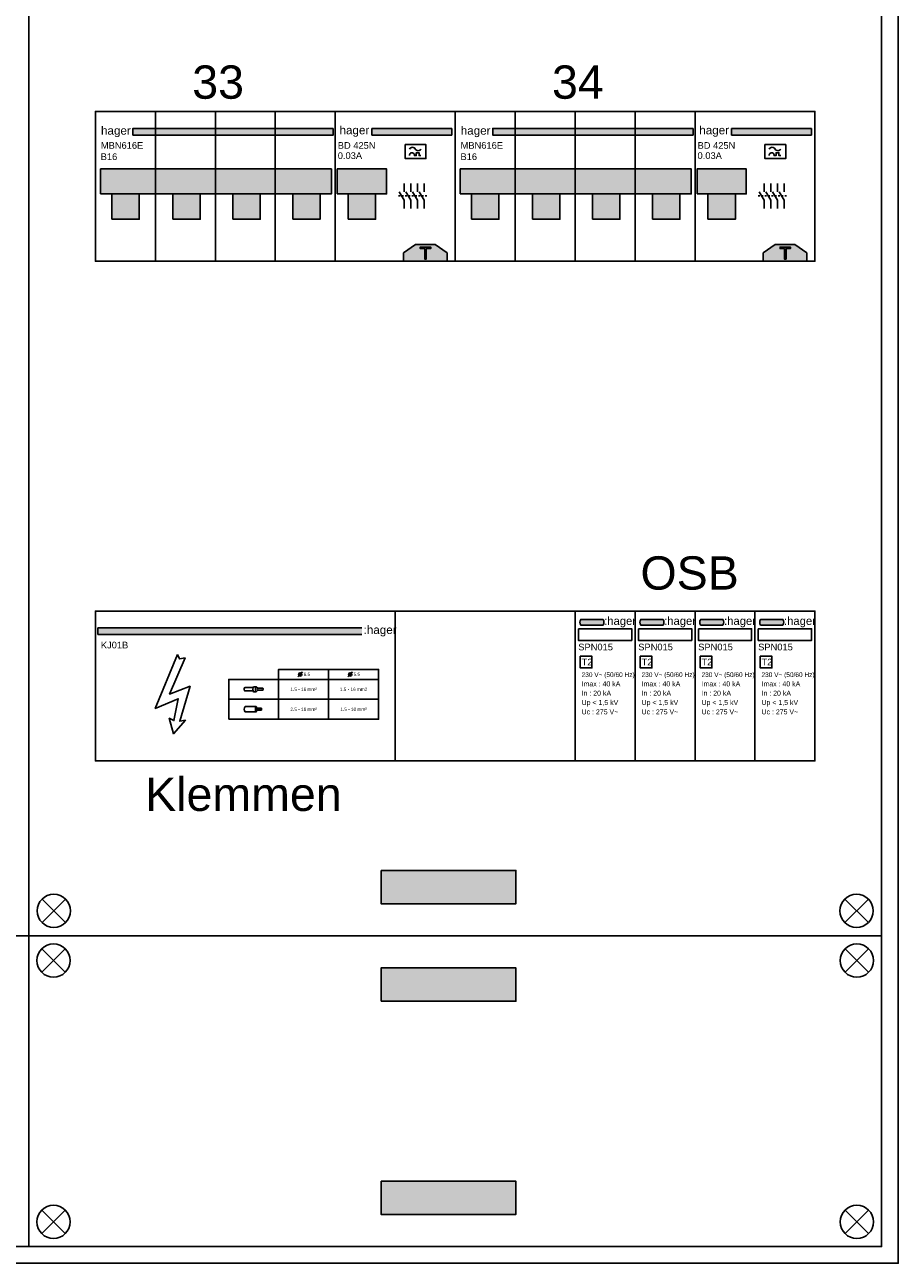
# Model space of a CAD drawing. Header units: millimetres. Extents: x -26318 to 195000, y -34446 to 95000.
# Tile 6 of 22: x -14815 to -12192, y 7705 to 11423. Entities that reach past the tile are written whole.
import ezdxf
from ezdxf.enums import TextEntityAlignment as Align

# ---------------------------------------------------------------- set-up
doc = ezdxf.new("R2010")
doc.units = ezdxf.units.MM
doc.header["$LTSCALE"] = 100
doc.layers.add('EL$6----', color=7, linetype='Continuous')
doc.styles.add('Arial', font='arial.ttf')

# ---------------------------------------------------------------- blocks, each defined once
blk = doc.blocks.new('Hager KJ01B')
h = blk.add_hatch(color=160)
h.dxf.hatch_style = 1
h.paths.add_polyline_path([(800, -50.86537269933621), (7.371422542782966, -50.86537269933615), (7.371422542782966, -70.86537269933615), (800, -70.8653726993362)])
at = {"color": 0}
for p, q in [((7.371422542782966, -50.86537269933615), (800, -50.86537269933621)), ((7.371422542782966, -50.86537269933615), (7.371422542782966, -70.86537269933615)), ((7.371422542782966, -70.86537269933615), (800, -70.8653726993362))]:
    blk.add_line(p, q, dxfattribs=at)
blk.add_lwpolyline([(0, 0), (0, -450.0000199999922), (900, -450.0000199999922), (900, 0), (0, 0)], dxfattribs=at)
blk.add_lwpolyline([(246.7028584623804, -130.0701923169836), (252.3106584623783, -143.7780923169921), (269.1340584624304, -140.8406923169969), (222.8028084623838, -249.3328923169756), (284.1618584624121, -225.5254423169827), (253.2453084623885, -330.7936423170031), (270.0687084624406, -327.8561923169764), (234.1655584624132, -368.371692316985), (221.4678084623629, -321.9813923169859), (235.487308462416, -328.8353423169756), (248.5721584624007, -263.2330423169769), (179.6239084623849, -292.1870423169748)], close=True)
at = {"flags": 128}
for points in [[(400, -325.0000099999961), (850, -325.0000099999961), (850, -175.0000099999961), (550, -175.0000099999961), (550, -205.0000099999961), (400, -205.0000099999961)], [(550, -205.0000099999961), (550, -325.0000099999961), (850, -325.0000099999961), (850, -205.0000099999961)]]:
    blk.add_lwpolyline(points, close=True, dxfattribs=at)
for points in [[(400, -265.0000099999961), (700, -265.0000099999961), (700, -175.0000099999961)], [(622.0725779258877, -182.9274320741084), (615, -190.0000099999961), (607.9289321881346, -197.0710778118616)], [(772.0725779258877, -182.9274320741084), (765, -190.0000099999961), (757.9289321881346, -197.0710778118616)], [(482.0895400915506, -227.0000099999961), (487.0895400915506, -232.0000099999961)], [(482.0895400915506, -243.0000099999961), (487.0895400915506, -238.0000099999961)], [(481.8198440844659, -293.5000099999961), (498.6092360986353, -293.5000099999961)], [(481.8198440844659, -295.0000099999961), (497.5698440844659, -295.0000099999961)], [(481.8198440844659, -296.5000099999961), (498.6092360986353, -296.5000099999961)], [(482.3395400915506, -292.0000099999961), (498.0895400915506, -292.0000099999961)], [(498.0895400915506, -294.2500099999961), (497.7698440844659, -294.2500099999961)], [(498.0895400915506, -295.7500099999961), (497.7698440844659, -295.7500099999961)], [(498.6092360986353, -295.0000099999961), (498.2895400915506, -295.0000099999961)], [(700, -325.0000099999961), (700, -265.0000099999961), (850, -265.0000099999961)], [(482.3395400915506, -298.0000099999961), (498.0895400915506, -298.0000099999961)]]:
    blk.add_lwpolyline(points, dxfattribs=at)
for points in [[(473.3414632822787, -230.0000099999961), (448.3414632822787, -230.0000099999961, 0.4), (448.3414632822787, -240.0000099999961), (473.3414632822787, -240.0000099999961)], [(502.0895400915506, -238.0000099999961, 0.3333333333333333), (502.0895400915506, -232.0000099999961)], [(481.8198440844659, -293.5000099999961, 0.2666666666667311), (481.8198440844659, -295.0000099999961)], [(481.8198440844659, -295.0000099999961, 0.2666666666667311), (481.8198440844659, -296.5000099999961)], [(481.8198440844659, -293.5000099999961, -0.2666666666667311), (481.8198440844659, -295.0000099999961)], [(481.8198440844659, -295.0000099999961, -0.2666666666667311), (481.8198440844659, -296.5000099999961)], [(482.0895400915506, -287.0000099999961, -0.1791931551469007), (484.0895400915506, -292.0000099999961)], [(482.3395400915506, -292.0000099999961, 0.2666666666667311), (482.3395400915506, -293.5000099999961)], [(482.3395400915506, -296.5000099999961, 0.2666666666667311), (482.3395400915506, -298.0000099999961)], [(482.3395400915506, -292.0000099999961, -0.2666666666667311), (482.3395400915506, -293.5000099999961)], [(482.3395400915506, -296.5000099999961, -0.2666666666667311), (482.3395400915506, -298.0000099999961)], [(497.5698440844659, -293.5000099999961, 0.2666666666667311), (497.5698440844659, -295.0000099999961)], [(497.5698440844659, -295.0000099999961, 0.2666666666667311), (497.5698440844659, -296.5000099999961)], [(497.5698440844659, -293.5000099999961, -0.2666666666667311), (497.5698440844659, -295.0000099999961)], [(497.5698440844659, -295.0000099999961, -0.2666666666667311), (497.5698440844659, -296.5000099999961)], [(498.0895400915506, -292.0000099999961, 0.2666666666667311), (498.0895400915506, -293.5000099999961)], [(498.0895400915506, -294.2500099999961, 0.2666666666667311), (498.0895400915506, -295.7500099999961)], [(498.0895400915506, -296.5000099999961, 0.2666666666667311), (498.0895400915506, -298.0000099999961)], [(498.0895400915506, -292.0000099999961, -0.2666666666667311), (498.0895400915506, -293.5000099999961)], [(498.0895400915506, -294.2500099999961, -0.2666666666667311), (498.0895400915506, -295.7500099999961)], [(498.0895400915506, -296.5000099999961, -0.2666666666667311), (498.0895400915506, -298.0000099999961)], [(498.6092360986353, -293.5000099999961, 0.2666666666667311), (498.6092360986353, -295.0000099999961)], [(498.6092360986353, -295.0000099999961, 0.2666666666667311), (498.6092360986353, -296.5000099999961)], [(498.6092360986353, -293.5000099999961, -0.2666666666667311), (498.6092360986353, -295.0000099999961)], [(498.6092360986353, -295.0000099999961, -0.2666666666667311), (498.6092360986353, -296.5000099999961)], [(482.0895400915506, -303.0000099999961, 0.173213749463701), (484.0895400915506, -298.0000099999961)]]:
    blk.add_lwpolyline(points, format="xyb", dxfattribs=at)
for points in [[(474.5895400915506, -227.0000099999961, 0.25), (474.5895400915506, -243.0000099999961), (482.0895400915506, -243.0000099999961, -0.25), (482.0895400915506, -227.0000099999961)], [(487.0895400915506, -238.0000099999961), (502.0895400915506, -238.0000099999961, -0.3333333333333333), (502.0895400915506, -232.0000099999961), (487.0895400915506, -232.0000099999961, 0.3333333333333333)], [(449.5895400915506, -287.0000099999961, 0.3641608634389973), (449.5895400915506, -303.0000099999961), (482.0895400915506, -303.0000099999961, -0.25), (482.0895400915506, -287.0000099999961)]]:
    blk.add_lwpolyline(points, format="xyb", close=True, dxfattribs=at)
for centre in [(615, -190.0000099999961), (765, -190.0000099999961)]:
    blk.add_circle(centre, 5)
at = {"color": 160, "style": 'Arial'}
blk.add_text(':hager', height=25, dxfattribs=at).set_placement((805.1419521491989, -68.68158702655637))
at = {"style": 'Arial'}
blk.add_text('KJ01B', height=20, dxfattribs=at).set_placement((16.30924701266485, -112.1451366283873))
at = {"char_height": 10, "style": 'Arial'}
for s, width, insert, attachment_point in [('6.5', 19.39107992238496, (625, -190.0000099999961), 4), ('5.5', 19.39107992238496, (775, -190.0000099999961), 4), ('1.5 - 16 mm²', 152.8012459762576, (625, -235.0000099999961), 5), ('1.5 - 16 mm2', 152.8012459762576, (775, -235.0000099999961), 5), ('2.5 - 16 mm²', 152.8012459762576, (625, -295.0000099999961), 5), ('1.5 - 10 mm²', 152.8012459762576, (775, -295.0000099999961), 5)]:
    blk.add_mtext_dynamic_manual_height_columns(s, width=width, gutter_width=6, heights=[0], dxfattribs=dict(at, insert=insert, attachment_point=attachment_point))
blk = doc.blocks.new('*U149')
h = blk.add_hatch(color=160)
h.dxf.hatch_style = 1
edge = h.paths.add_edge_path()
edge.add_line((83.89660015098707, -41.97447950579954), (16.95768241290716, -41.97447950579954))
edge.add_arc((28.49761912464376, -33.4694712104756), 14.33545623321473, 143.6095442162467, 216.3904557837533, ccw=False)
edge.add_line((16.95768241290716, -24.96446291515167), (83.89660015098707, -24.96446291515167))
edge.add_arc((71.65120721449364, -33.4694712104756), 14.90921910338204, -34.78181866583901, 34.78181866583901, ccw=False)
h = blk.add_hatch(color=160)
h.dxf.hatch_style = 1
edge = h.paths.add_edge_path()
edge.add_line((263.8966001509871, -41.97447950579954), (196.9576824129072, -41.97447950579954))
edge.add_arc((208.4976191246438, -33.4694712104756), 14.33545623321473, 143.6095442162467, 216.3904557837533, ccw=False)
edge.add_line((196.9576824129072, -24.96446291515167), (263.8966001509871, -24.96446291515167))
edge.add_arc((251.6512072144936, -33.4694712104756), 14.90921910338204, -34.78181866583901, 34.78181866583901, ccw=False)
h = blk.add_hatch(color=160)
h.dxf.hatch_style = 1
edge = h.paths.add_edge_path()
edge.add_line((443.8966001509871, -41.97447950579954), (376.9576824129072, -41.97447950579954))
edge.add_arc((388.4976191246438, -33.4694712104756), 14.33545623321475, 143.6095442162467, 216.3904557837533, ccw=False)
edge.add_line((376.9576824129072, -24.96446291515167), (443.8966001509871, -24.96446291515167))
edge.add_arc((431.6512072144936, -33.4694712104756), 14.90921910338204, -34.78181866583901, 34.78181866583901, ccw=False)
h = blk.add_hatch(color=160)
h.dxf.hatch_style = 1
edge = h.paths.add_edge_path()
edge.add_line((623.8966001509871, -41.97447950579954), (556.9576824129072, -41.97447950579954))
edge.add_arc((568.4976191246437, -33.4694712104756), 14.33545623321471, 143.6095442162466, 216.3904557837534, ccw=False)
edge.add_line((556.9576824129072, -24.96446291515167), (623.8966001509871, -24.96446291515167))
edge.add_arc((611.6512072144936, -33.4694712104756), 14.90921910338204, -34.78181866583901, 34.78181866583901, ccw=False)
at = {"color": 0}
for points in [[(0, 0), (0, -450.0000199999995), (180, -450.0000199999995), (180, 0), (0, 0)], [(180, 0), (180, -450.0000199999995), (360, -450.0000199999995), (360, 0), (180, 0)], [(360, 0), (360, -450.0000199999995), (540, -450.0000199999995), (540, 0), (360, 0)], [(540, 0), (540, -450.0000199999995), (720, -450.0000199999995), (720, 0), (540, 0)]]:
    blk.add_lwpolyline(points, dxfattribs=at)
for points in [[(83.89660015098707, -41.97447950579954), (16.95768241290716, -41.97447950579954, -0.3286909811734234), (16.95768241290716, -24.96446291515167), (83.89660015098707, -24.96446291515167, -0.3132067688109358)], [(263.8966001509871, -41.97447950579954), (196.9576824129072, -41.97447950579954, -0.3286909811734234), (196.9576824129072, -24.96446291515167), (263.8966001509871, -24.96446291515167, -0.3132067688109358)], [(443.8966001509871, -41.97447950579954), (376.9576824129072, -41.97447950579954, -0.3286909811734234), (376.9576824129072, -24.96446291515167), (443.8966001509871, -24.96446291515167, -0.3132067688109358)], [(623.8966001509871, -41.97447950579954), (556.9576824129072, -41.97447950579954, -0.3286909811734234), (556.9576824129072, -24.96446291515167), (623.8966001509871, -24.96446291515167, -0.3132067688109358)]]:
    blk.add_lwpolyline(points, format="xyb", close=True)
at = {"flags": 128}
for points in [[(10, -53.32110491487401), (170, -53.32110491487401), (170, -88.32110491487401), (10, -88.32110491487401)], [(190, -53.32110491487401), (350, -53.32110491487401), (350, -88.32110491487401), (190, -88.32110491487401)], [(370, -53.32110491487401), (530, -53.32110491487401), (530, -88.32110491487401), (370, -88.32110491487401)], [(550, -53.32110491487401), (710, -53.32110491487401), (710, -88.32110491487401), (550, -88.32110491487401)], [(15.68418982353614, -135.5160118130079), (15.68418982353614, -170.5160118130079), (50.68418982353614, -170.5160118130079), (50.68418982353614, -135.5160118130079)], [(195.6841898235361, -135.5160118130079), (195.6841898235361, -170.5160118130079), (230.6841898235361, -170.5160118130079), (230.6841898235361, -135.5160118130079)], [(375.6841898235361, -135.5160118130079), (375.6841898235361, -170.5160118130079), (410.6841898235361, -170.5160118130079), (410.6841898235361, -135.5160118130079)], [(555.6841898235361, -135.5160118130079), (555.6841898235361, -170.5160118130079), (590.6841898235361, -170.5160118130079), (590.6841898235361, -135.5160118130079)]]:
    blk.add_lwpolyline(points, close=True, dxfattribs=at)
at = {"color": 160, "style": 'Arial'}
for p in [(87.30079580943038, -41.59648179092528), (267.3007958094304, -41.59648179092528), (447.3007958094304, -41.59648179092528), (627.3007958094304, -41.59648179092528)]:
    blk.add_text(':hager', height=24.12171109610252, dxfattribs=at).set_placement(p)
at = {"style": 'Arial'}
for s, height, p in [('SPN015', 20, (9.539663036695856, -118.0403654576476)), ('SPN015', 20, (189.5396630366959, -118.0403654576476)), ('SPN015', 20, (369.5396630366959, -118.0403654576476)), ('SPN015', 20, (549.5396630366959, -118.0403654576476)), ('T2', 20, (19.53966303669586, -163.0403654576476)), ('T2', 20, (199.5396630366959, -163.0403654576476)), ('T2', 20, (379.5396630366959, -163.0403654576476)), ('T2', 20, (559.5396630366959, -163.0403654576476)), ('230 V~ (50/60 Hz)', 14, (19.53966303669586, -198.0403654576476)), ('230 V~ (50/60 Hz)', 14, (199.5396630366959, -198.0403654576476)), ('230 V~ (50/60 Hz)', 14, (379.5396630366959, -198.0403654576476)), ('230 V~ (50/60 Hz)', 14, (559.5396630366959, -198.0403654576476)), ('Imax : 40 kA', 15, (19.53966303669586, -226.0403654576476)), ('Imax : 40 kA', 15, (199.5396630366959, -226.0403654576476)), ('Imax : 40 kA', 15, (379.5396630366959, -226.0403654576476)), ('Imax : 40 kA', 15, (559.5396630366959, -226.0403654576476)), ('In : 20 kA', 15, (19.53966303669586, -254.0403654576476)), ('In : 20 kA', 15, (199.5396630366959, -254.0403654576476)), ('In : 20 kA', 15, (379.5396630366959, -254.0403654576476)), ('In : 20 kA', 15, (559.5396630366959, -254.0403654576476)), ('Up < 1,5 kV', 15, (19.53966303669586, -282.0403654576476)), ('Uc : 275 V~', 15, (19.53966303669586, -310.0403654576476)), ('Up < 1,5 kV', 15, (199.5396630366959, -282.0403654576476)), ('Uc : 275 V~', 15, (199.5396630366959, -310.0403654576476)), ('Up < 1,5 kV', 15, (379.5396630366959, -282.0403654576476)), ('Uc : 275 V~', 15, (379.5396630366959, -310.0403654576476)), ('Up < 1,5 kV', 15, (559.5396630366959, -282.0403654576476)), ('Uc : 275 V~', 15, (559.5396630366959, -310.0403654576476))]:
    blk.add_text(s, height=height, dxfattribs=at).set_placement(p)
blk = doc.blocks.new('*U142')
h = blk.add_hatch(color=160)
h.dxf.hatch_style = 1
h.paths.add_polyline_path([(353.9430128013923, -50.86537269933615), (353.9430128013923, -70.86537269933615), (-247.3499230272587, -70.86537269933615), (-247.3499230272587, -50.86537269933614)])
h = blk.add_hatch(color=8)
h.dxf.hatch_style = 1
h.paths.add_polyline_path([(348.4677898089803, -172.82201), (-344.6120000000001, -172.82201), (-344.6120000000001, -247.82201), (348.4677898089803, -247.82201)])
for points in [[(-310.7200099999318, -323.6320000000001), (-228.503989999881, -323.6320000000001), (-228.503989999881, -247.8220100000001), (-310.7200099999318, -247.8220100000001)], [(-127.6402201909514, -323.6320000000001), (-45.42420019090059, -323.6320000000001), (-45.42420019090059, -247.8220100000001), (-127.6402201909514, -247.8220100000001)], [(52.35977980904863, -323.6320000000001), (134.5757998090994, -323.6320000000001), (134.5757998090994, -247.8220100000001), (52.35977980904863, -247.8220100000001)], [(232.3597798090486, -323.6320000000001), (314.5757998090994, -323.6320000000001), (314.5757998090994, -247.8220100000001), (232.3597798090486, -247.8220100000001)]]:
    blk.add_hatch(color=8).paths.add_polyline_path(points)
at = {"color": 0}
blk.add_lwpolyline([(-360, 0), (-360, -450.00002), (360, -450.00002), (360, 0), (-360, 0)], dxfattribs=at)
at = {"flags": 128}
for points in [[(-180, 0), (-180, -450.00002)], [(0, 0), (0, -450.00002)], [(180, 0), (180, -450.00002)]]:
    blk.add_lwpolyline(points, dxfattribs=at)
blk.add_lwpolyline([(353.9430128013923, -50.86537269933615), (353.9430128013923, -70.86537269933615), (-247.3499230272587, -70.86537269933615), (-247.3499230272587, -50.86537269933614)], close=True)
blk.add_lwpolyline([(-344.6120000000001, -247.82201), (-344.6120000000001, -172.82201), (348.4677898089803, -172.82201), (348.4677898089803, -247.82201)], close=True, dxfattribs=at)
at = {"color": 0}
for points in [[(-310.72001, -323.6320000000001), (-228.50399, -323.6320000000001), (-228.50399, -247.82201), (-310.7200100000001, -247.82201)], [(-310.7200099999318, -323.6320000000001), (-228.503989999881, -323.6320000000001), (-228.503989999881, -247.8220100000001), (-310.7200099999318, -247.8220100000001)], [(-127.6402201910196, -323.6320000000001), (-45.42420019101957, -323.6320000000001), (-45.42420019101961, -247.82201), (-127.6402201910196, -247.82201)], [(-127.6402201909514, -323.6320000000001), (-45.42420019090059, -323.6320000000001), (-45.42420019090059, -247.8220100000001), (-127.6402201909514, -247.8220100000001)], [(52.35977980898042, -323.6320000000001), (134.5757998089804, -323.6320000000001), (134.5757998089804, -247.82201), (52.35977980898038, -247.82201)], [(52.35977980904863, -323.6320000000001), (134.5757998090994, -323.6320000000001), (134.5757998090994, -247.8220100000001), (52.35977980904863, -247.8220100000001)], [(232.3597798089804, -323.6320000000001), (314.5757998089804, -323.6320000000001), (314.5757998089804, -247.82201), (232.3597798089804, -247.82201)], [(232.3597798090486, -323.6320000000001), (314.5757998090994, -323.6320000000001), (314.5757998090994, -247.8220100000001), (232.3597798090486, -247.8220100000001)]]:
    blk.add_lwpolyline(points, close=True, dxfattribs=at)
at = {"color": 160, "style": 'Arial'}
blk.add_text('hager', height=25, dxfattribs=at).set_placement((-343.2094748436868, -69.83635726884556))
at = {"style": 'Arial'}
for tag, p in [('TYPENUMMER', (-343.6907529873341, -112.1451366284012)), ('VERMOGENSTYPE', (-344.1183963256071, -145.9777870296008))]:
    blk.add_attdef(tag, p, '', height=20, dxfattribs=at)
blk = doc.blocks.new('Hager aardlekblok')
blk.add_hatch(color=256).paths.add_polyline_path([(109.4993287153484, -50.86537269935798), (349.628577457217, -50.86537269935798), (349.628577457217, -70.86537269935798), (109.4993287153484, -70.86537269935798)], flags=17)
for color, points in [(160, [(349.628577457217, -50.86537269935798), (349.628577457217, -70.86537269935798), (109.4993287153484, -70.86537269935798), (109.4993287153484, -50.86537269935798)]), (8, [(6.062999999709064, -247.8220100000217), (153.8609899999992, -247.8220100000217), (153.8609899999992, -172.6760000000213), (6.06300000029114, -172.6760000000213)]), (8, [(38.85398499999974, -323.6320000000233), (121.0700050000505, -323.6320000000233), (121.0700050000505, -247.8220100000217), (38.85398499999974, -247.8220100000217)])]:
    blk.add_hatch(color=color).paths.add_polyline_path(points)
h = blk.add_hatch(color=160)
h.dxf.hatch_style = 1
h.paths.add_polyline_path([(299.9647659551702, -400.0000200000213), (241.0352340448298, -400.0000200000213), (205, -425.0000200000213), (205, -450.0000200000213), (336, -450.0000200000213), (336, -425.0000200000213)])
at = {"color": 0}
for p, q in [((349.628577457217, -50.86537269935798), (109.4993287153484, -50.86537269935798)), ((109.4993287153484, -50.86537269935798), (109.4993287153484, -70.86537269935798)), ((349.628577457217, -70.86537269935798), (109.4993287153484, -70.86537269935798)), ((349.628577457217, -50.86537269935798), (349.628577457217, -70.86537269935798))]:
    blk.add_line(p, q, dxfattribs=at)
blk.add_lwpolyline([(0, -2.182787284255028e-11), (0, -450.0000200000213), (360, -450.0000200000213), (360, -2.182787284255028e-11), (0, -2.182787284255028e-11)], dxfattribs=at)
for points in [[(210.0464012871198, -99.44552700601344), (272.165432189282, -99.44552700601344), (272.165432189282, -141.5359634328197), (210.0464012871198, -141.5359634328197)], [(268.5792836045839, -411.9981981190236), (255.1877431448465, -411.9981981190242), (255.1877431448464, -407.4618752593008), (286.5071469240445, -407.4618752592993), (286.5071469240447, -411.9981981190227), (273.1156064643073, -411.9981981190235), (273.1156064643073, -443.3176018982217), (268.5792836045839, -443.3176018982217)]]:
    blk.add_lwpolyline(points, close=True)
at = {"flags": 128}
for points in [[(223.0161111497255, -113.0016056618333, -0.6148234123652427), (240.2900867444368, -113.0016056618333)], [(223.0161111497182, -132.7547759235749, -1.2209849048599), (237.4110908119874, -132.7547759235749), (243.3591186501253, -132.7547759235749), (243.3591186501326, -124.2751528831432), (251.7717266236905, -124.2751528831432), (251.7717266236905, -132.7547759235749), (257.2855500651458, -132.7547759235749)], [(240.2900867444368, -113.0016056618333, 0.5973987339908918), (257.5640623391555, -113.0016056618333)]]:
    blk.add_lwpolyline(points, format="xyb", dxfattribs=at)
at = {"color": 0}
for points in [[(6.063000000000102, -247.8220100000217), (153.8609899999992, -247.8220100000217), (153.8609899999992, -172.6760000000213), (6.063000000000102, -172.6760000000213)], [(38.85398499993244, -323.6320000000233), (121.0700049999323, -323.6320000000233), (121.0700049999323, -247.8220100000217), (38.85398499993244, -247.8220100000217)], [(38.85398499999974, -323.6320000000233), (121.0700050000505, -323.6320000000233), (121.0700050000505, -247.8220100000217), (38.85398499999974, -247.8220100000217)]]:
    blk.add_lwpolyline(points, close=True, dxfattribs=at)
at = {"flags": 128}
for points in [[(207.0971529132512, -241.0493918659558), (207.0971529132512, -216.0493918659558)], [(227.0971529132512, -241.0493918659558), (227.0971529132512, -216.0493918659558)], [(247.0971529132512, -241.0493918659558), (247.0971529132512, -216.0493918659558)], [(267.0971529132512, -241.0493918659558), (267.0971529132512, -216.0493918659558)], [(194.5971529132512, -253.5493918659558), (189.5971529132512, -253.5493918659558)], [(207.0971529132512, -291.0493918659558), (207.0971529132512, -266.0493918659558), (192.0971529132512, -241.0493918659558)], [(204.5971529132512, -253.5493918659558), (199.5971529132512, -253.5493918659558)], [(214.5971529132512, -253.5493918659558), (209.5971529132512, -253.5493918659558)], [(227.0971529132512, -291.0493918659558), (227.0971529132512, -266.0493918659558), (212.0971529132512, -241.0493918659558)], [(224.5971529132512, -253.5493918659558), (219.5971529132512, -253.5493918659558)], [(234.5971529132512, -253.5493918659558), (229.5971529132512, -253.5493918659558)], [(247.0971529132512, -291.0493918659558), (247.0971529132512, -266.0493918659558), (232.0971529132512, -241.0493918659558)], [(244.5971529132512, -253.5493918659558), (239.5971529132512, -253.5493918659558)], [(254.5971529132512, -253.5493918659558), (249.5971529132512, -253.5493918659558)], [(267.0971529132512, -291.0493918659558), (267.0971529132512, -266.0493918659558), (252.0971529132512, -241.0493918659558)], [(264.5971529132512, -253.5493918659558), (259.5971529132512, -253.5493918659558)], [(274.5971529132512, -253.5493918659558), (269.5971529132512, -253.5493918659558)]]:
    blk.add_lwpolyline(points, dxfattribs=at)
blk.add_lwpolyline([(205, -450.0000200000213), (205, -425.0000200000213), (241.0352340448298, -400.0000200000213), (299.9647659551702, -400.0000200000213), (336, -425.0000200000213), (336, -450.0000200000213)], close=True, dxfattribs=at)
for points in [[(205, -425.0000200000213), (241.0352340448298, -400.0000200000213)], [(336, -425.0000200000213), (299.9647659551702, -400.0000200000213)]]:
    blk.add_lwpolyline(points)
at = {"color": 160, "style": 'Arial'}
blk.add_text('hager', height=25, dxfattribs=at).set_placement((12.75368223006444, -68.68158702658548))
at = {"style": 'Arial'}
for tag, p in [('TYPE', (7.534742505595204, -112.2069449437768)), ('VERMOGEN', (7.534742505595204, -142.743204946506))]:
    blk.add_attdef(tag, p, '', height=20, dxfattribs=at)

msp = doc.modelspace()

# ---------------------------------------------------------------- hatches: boundary and pattern name
at = {"layer": 'EL$6----'}
for points in [[(-13340.00700675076, 8884.486318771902), (-13340.00700675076, 8784.486318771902), (-13744.91253470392, 8784.486318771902), (-13744.91253470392, 8884.486318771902)], [(-13340.00700675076, 8491.8468257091), (-13340.00700675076, 8591.846825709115), (-13744.91253470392, 8591.846825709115), (-13744.91253470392, 8491.8468257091)], [(-13340.00700675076, 7951.581278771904), (-13340.00700675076, 7851.58127877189), (-13744.91253470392, 7851.58127877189), (-13744.91253470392, 7951.581278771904)]]:
    msp.add_hatch(color=256, dxfattribs=at).paths.add_polyline_path(points)

# ---------------------------------------------------------------- linework, layer by layer
for points in [[(-19972.45977072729, 17003.97665224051), (-12192.45977072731, 17003.97665224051), (-12192.45977072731, 7705.261532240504), (-19972.45977072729, 7705.261532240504)], [(-17362.45977072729, 14688.1665722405), (-14802.45977072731, 14688.1665722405), (-14802.45977072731, 8688.166572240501), (-17362.45977072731, 8688.166572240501)], [(-14802.45977072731, 14688.1665722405), (-12242.45977072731, 14688.1665722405), (-12242.45977072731, 8688.166572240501), (-14802.45977072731, 8688.166572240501)], [(-17362.45977072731, 7755.261532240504), (-14802.45977072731, 7755.261532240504), (-14802.45977072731, 8688.166572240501), (-17362.45977072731, 8688.166572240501)], [(-14802.45977072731, 7755.261532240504), (-12242.45977072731, 7755.261532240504), (-12242.45977072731, 8688.166572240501), (-14802.45977072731, 8688.166572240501)]]:
    msp.add_lwpolyline(points, close=True, dxfattribs=at)
at = {"layer": 'EL$6----', "ltscale": 0.2}
for points in [[(-12442.45977072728, 10713.1665622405), (-14602.45977072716, 10713.1665622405), (-14602.45977072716, 11163.16658224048), (-12442.45977072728, 11163.16658224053)], [(-12442.45977072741, 10713.1665622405), (-14602.45977072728, 10713.1665622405), (-14602.45977072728, 11163.16658224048), (-12442.45977072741, 11163.16658224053)], [(-12442.45977072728, 9213.16656224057), (-14602.45977072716, 9213.16656224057), (-14602.45977072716, 9663.166582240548), (-12442.45977072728, 9663.166582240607)]]:
    msp.add_lwpolyline(points, close=True, dxfattribs=at)
at = {"layer": 'EL$6----', "flags": 128}
for points in [[(-13744.91253470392, 8884.486318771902), (-13340.00700675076, 8884.486318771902), (-13340.00700675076, 8784.486318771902), (-13744.91253470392, 8784.486318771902), (-13744.91253470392, 8884.486318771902)], [(-13744.91253470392, 8491.8468257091), (-13340.00700675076, 8491.8468257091), (-13340.00700675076, 8591.846825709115), (-13744.91253470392, 8591.846825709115), (-13744.91253470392, 8491.8468257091)], [(-13744.91253470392, 7951.581278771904), (-13340.00700675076, 7951.581278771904), (-13340.00700675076, 7851.58127877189), (-13744.91253470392, 7851.58127877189), (-13744.91253470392, 7951.581278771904)]]:
    msp.add_lwpolyline(points, dxfattribs=at)
at = {"layer": 'EL$6----'}
for points in [[(-14762.81510978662, 8727.811233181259), (-14692.10443166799, 8798.52191129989)], [(-14692.10443166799, 8727.811233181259), (-14762.81510978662, 8798.52191129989)], [(-12282.10443166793, 8727.811233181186), (-12352.81510978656, 8798.521911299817)], [(-12352.81510978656, 8727.811233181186), (-12282.10443166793, 8798.521911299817)], [(-14763.635442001, 8578.631565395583), (-14692.92476388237, 8649.342243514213)], [(-14692.92476388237, 8578.631565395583), (-14763.635442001, 8649.342243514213)], [(-12281.28409945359, 8578.631565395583), (-12351.99477757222, 8649.342243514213)], [(-12351.99477757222, 8578.631565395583), (-12281.28409945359, 8649.342243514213)], [(-14763.635442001, 7864.796539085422), (-14692.92476388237, 7794.085860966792)], [(-14692.92476388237, 7864.796539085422), (-14763.635442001, 7794.085860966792)], [(-12281.28409945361, 7864.796539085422), (-12351.99477757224, 7794.085860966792)], [(-12351.99477757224, 7864.796539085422), (-12281.28409945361, 7794.085860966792)]]:
    msp.add_lwpolyline(points, dxfattribs=at)
for centre in [(-14727.45977072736, 8763.166572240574), (-12317.45977072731, 8763.166572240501), (-14728.28010294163, 8613.986904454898), (-12316.63943851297, 8613.986904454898), (-14728.28010294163, 7829.441200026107), (-12316.63943851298, 7829.441200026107)]:
    msp.add_circle(centre, 50, dxfattribs=at)

# ---------------------------------------------------------------- block references
for name, p, values in [('*U142', (-14242.45977072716, 11163.1665822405), {'TYPENUMMER': 'MBN616E', 'VERMOGENSTYPE': 'B16'}), ('Hager aardlekblok', (-13882.45977072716, 11163.1665822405), {'VERMOGEN': '0.03A', 'TYPE': 'BD 425N'}), ('*U142', (-13162.45977072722, 11163.16658224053), {'TYPENUMMER': 'MBN616E', 'VERMOGENSTYPE': 'B16'}), ('Hager aardlekblok', (-12802.45977072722, 11163.16658224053), {'VERMOGEN': '0.03A', 'TYPE': 'BD 425N'})]:
    msp.add_blockref(name, p, dxfattribs=at).add_auto_attribs(values)
for name, p in [('Hager KJ01B', (-14602.45977072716, 9663.166582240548)), ('*U149', (-13162.4598196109, 9663.179509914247))]:
    msp.add_blockref(name, p, dxfattribs=at)

# ---------------------------------------------------------------- texts
at = {"layer": 'EL$6----', "style": 'Arial'}
for s, p in [('33', (-14234.14114917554, 11251.19332370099)), ('34', (-13154.14114917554, 11251.19332370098)), ('OSB', (-12818.7173009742, 9777.482626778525)), ('Klemmen', (-14158.22284788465, 9113.16656224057))]:
    msp.add_text(s, height=100, dxfattribs=at).set_placement(p, align=Align.MIDDLE_CENTER)

doc.saveas('drawing.dxf')
